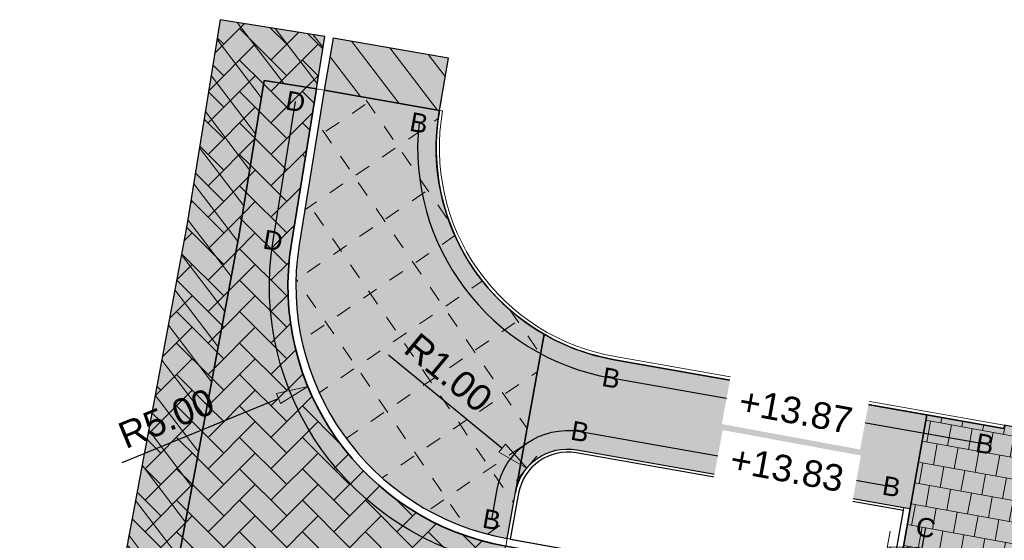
# Model space of a CAD drawing. Header units: metres. Extents: x 131295 to 132236, y 397710 to 398702.
# Tile 24 of 127: x 131295 to 131313, y 397945 to 397955. Entities that reach past the tile are written whole.
import ezdxf
from ezdxf.enums import TextEntityAlignment as Align

# ---------------------------------------------------------------- set-up
doc = ezdxf.new("R2010")
doc.units = ezdxf.units.M
doc.linetypes.add('AL-MATERIAALS', pattern=[2, 1, -1])
doc.layers.get('Defpoints').update_dxf_attribs({"color": 128})
for name, color, linetype, lineweight in [('N-KO-opsluitband 120x250mm', 2, 'Continuous', 25), ('N-KO-opsluitband 60x200mm', 2, 'Continuous', 25), ('N-KO-opsluitband achterkant', 8, 'Continuous', 5), ('N-KO-tekst banden', 1, 'Continuous', 18), ('N-KO-trottoirband 130-150x250mm', 3, 'Continuous', 35), ('N-KO-trottoirband achterkant', 8, 'Continuous', 5), ("N-VH-arcering 'MAT' grijs 254", 254, 'Continuous', 18), ('N-VH-arcering betontegels halfsteensverband', 8, 'Continuous', 5), ('N-VH-arcering bouwweg', 8, 'Continuous', 5), ('N-VH-arcering herstraten', 1, 'Continuous', 18), ('N-VH-arcering SBS KF keperverband', 8, 'Continuous', 5), ('X-AL-maatvoering', 1, 'Continuous', 18), ('X-AL-materiaalscheiding', 1, 'AL-MATERIAALS', 18), ('X-AL-planhoogte', 190, 'Continuous', 25)]:
    doc.layers.add(name, color=color, linetype=linetype, lineweight=lineweight)
doc.layers.add("N-VH-arcering 'MAT' kleur 5 (roodbruin)", color=7, linetype='Continuous', lineweight=18, true_color=0xc5a6a0)
doc.layers.add('X-AL-contourlijnen', color=30, linetype='Continuous', plot=False)
doc.layers.add('X-AL-hulplijn bandenlijnnummers', color=30, linetype='Continuous', plot=False)
doc.styles.add('CS Annotative', font='arial.ttf')
doc.dimstyles.new('CS Annotative', dxfattribs={"dimtxt": 2.5, "dimasz": 3, "dimexe": 0.18, "dimexo": 0.0625, "dimgap": 1, "dimtad": 1, "dimzin": 0, "dimdsep": 46, "dimtxsty": 'CS Annotative', "dimblk": 'CS Dimensionpijl', "dimcen": 0, "dimse1": 1, "dimse2": 1, "dimclrd": 256, "dimclre": 256, "dimclrt": 2, "dimadec": 0, "dimazin": 0, "dimtm": 1e-09, "dimtfac": 1, "dimtofl": 0, "dimtmove": 1, "dimatfit": 3, "dimfxl": 1, "dimtfillclr": 256, "dimtolj": 1, "dimtzin": 0, "dimarcsym": 0})
pattern_1 = [(307.33, (0, 0), (0.3975780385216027, 0.3032024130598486), [])]
pattern_2 = [(45, (0, 0), (0, 0.5939696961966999), [1.26, -0.4200000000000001]), (135, (0.2969848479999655, 0.2969848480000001), (-5.551115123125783e-17, -0.5939696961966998), [1.26, -0.42])]

# ---------------------------------------------------------------- blocks, each defined once
blk = doc.blocks.new('CS Dimensionpijl')
h = blk.add_hatch(color=256)
h.dxf.hatch_style = 1
h.paths.add_polyline_path([(-1, -0.1666666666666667), (0, 0), (-1, 0.1666666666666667)])
at = {"flags": 128}
blk.add_lwpolyline([(0, 0.5), (0, -0.5)], dxfattribs=at)
blk.add_lwpolyline([(-1, -0.1666666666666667), (0, 0), (-1, 0.1666666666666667)], close=True, dxfattribs=at)
blk = doc.blocks.new('*D229')
at = {"layer": 'Defpoints', "color": 0, "transparency": 16777216}
for p in [(131304.6982132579, 397949.4926942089), (131300.0735186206, 397947.5921154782)]:
    blk.add_point(p, dxfattribs=at)
at = {"layer": 'X-AL-maatvoering', "lineweight": -2, "transparency": 16777216}
blk.add_line((131296.5693925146, 397946.1520490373), (131299.5185552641, 397947.3640460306), dxfattribs=at)
at = {"layer": 'X-AL-maatvoering', "lineweight": -2, "transparency": 16777216, "xscale": 0.6000000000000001, "yscale": 0.6000000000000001, "zscale": 0.6000000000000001, "rotation": 22.34085242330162}
blk.add_blockref('CS Dimensionpijl', (131300.0735186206, 397947.5921154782), dxfattribs=at)
at = {"layer": 'X-AL-maatvoering', "color": 2, "transparency": 16777216, "insert": (131297.4024701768, 397946.9866473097), "char_height": 0.5, "attachment_point": 5, "rotation": 22.34085242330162, "style": 'CS Annotative'}
blk.add_mtext('\\A1;R5.00', dxfattribs=at)
blk = doc.blocks.new('*D230')
at = {"layer": 'Defpoints', "color": 0, "transparency": 16777216}
for p in [(131304.205536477, 397946.0452806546), (131304.9775401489, 397945.4096625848)]:
    blk.add_point(p, dxfattribs=at)
at = {"layer": 'X-AL-maatvoering', "lineweight": -2, "transparency": 16777216}
blk.add_line((131301.5995764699, 397948.1908601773), (131303.7423342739, 397946.4266514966), dxfattribs=at)
at = {"layer": 'X-AL-maatvoering', "lineweight": -2, "transparency": 16777216, "xscale": 0.6000000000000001, "yscale": 0.6000000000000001, "zscale": 0.6000000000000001, "rotation": 320.5341593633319}
blk.add_blockref('CS Dimensionpijl', (131304.205536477, 397946.0452806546), dxfattribs=at)
at = {"layer": 'X-AL-maatvoering', "color": 2, "transparency": 16777216, "insert": (131302.7287425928, 397947.8509241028), "char_height": 0.5, "attachment_point": 5, "rotation": 320.53415936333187, "style": 'CS Annotative'}
blk.add_mtext('\\A1;R1.00', dxfattribs=at)
blk = doc.blocks.new('*D616')
at = {"layer": 'Defpoints', "color": 0, "transparency": 16777216}
for p in [(131310.7917326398, 397943.3122924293), (131345.1117891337, 397938.4080318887), (131344.8864855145, 397937.1595386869)]:
    blk.add_point(p, dxfattribs=at)
at = {"layer": 'X-AL-maatvoering', "lineweight": -2, "transparency": 16777216}
blk.add_line((131311.6074987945, 397944.4542305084), (131344.5213265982, 397938.5145870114), dxfattribs=at)
at = {"layer": 'X-AL-maatvoering', "lineweight": -2, "transparency": 16777216, "xscale": 0.6000000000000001, "yscale": 0.6000000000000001, "zscale": 0.6000000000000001}
for p, rotation in [((131311.017036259, 397944.5607856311), 169.7704755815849), ((131345.1117891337, 397938.4080318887), 349.7704755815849)]:
    blk.add_blockref('CS Dimensionpijl', p, dxfattribs=dict(at, rotation=rotation))
at = {"layer": 'X-AL-maatvoering', "color": 2, "transparency": 16777216, "insert": (131328.1452981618, 397941.9326259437), "char_height": 0.5, "attachment_point": 5, "rotation": 349.7704755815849, "style": 'CS Annotative'}
blk.add_mtext('\\A1;34.65', dxfattribs=at)

msp = doc.modelspace()

# ---------------------------------------------------------------- hatches: boundary and pattern name
at = {"layer": "N-VH-arcering 'MAT' grijs 254"}
h = msp.add_hatch(color=256, dxfattribs=at)
h.dxf.hatch_style = 1
h.paths.add_polyline_path([(131302.7314790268, 397953.7911809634), (131300.5546438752, 397954.1713968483), (131300.3825842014, 397953.1863103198), (131302.559419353, 397952.8060944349)])
h = msp.add_hatch(color=256, dxfattribs=at)
h.dxf.hatch_style = 1
edge = h.paths.add_edge_path()
edge.add_arc((131306.5569823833, 397952.09690588), 4.059982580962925, 170.2446961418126, 240.0984310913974, ccw=False)
edge.add_line((131302.555705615, 397952.784832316), (131302.559419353, 397952.8060944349))
edge.add_line((131302.559419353, 397952.8060944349), (131300.3825842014, 397953.1863103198))
edge.add_line((131300.3825842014, 397953.1863103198), (131299.9104310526, 397950.2670594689))
edge.add_arc((131304.6982132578, 397949.492694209), 4.850000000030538, 170.8126673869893, 259.7704755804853)
edge.add_line((131303.8368926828, 397944.7197887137), (131303.993435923, 397945.5872544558))
edge.add_line((131303.993435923, 397945.5872544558), (131304.5330344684, 397948.5773755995))
h = msp.add_hatch(color=256, dxfattribs=at)
h.dxf.hatch_style = 1
edge = h.paths.add_edge_path()
edge.add_arc((131306.5569823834, 397952.09690588), 4.059982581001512, 240.0984310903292, 260.1508114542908, ccw=False)
edge.add_line((131304.5330344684, 397948.5773755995), (131303.993435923, 397945.5872544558))
edge.add_arc((131304.9775401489, 397945.4096625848), 1.000000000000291, 79.99264188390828, 169.7704755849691, ccw=False)
edge.add_line((131305.1513147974, 397946.3944480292), (131311.3280814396, 397945.3044994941))
edge.add_line((131311.3280814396, 397945.3044994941), (131311.446255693, 397945.2836465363))
edge.add_line((131311.446255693, 397945.2836465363), (131311.7590500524, 397947.0562602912))
edge.add_line((131311.7590500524, 397947.0562602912), (131305.8625003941, 397948.096761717))
h = msp.add_hatch(color=256, dxfattribs=at)
h.dxf.hatch_style = 1
h.paths.add_polyline_path([(131330.4696843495, 397943.6294031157), (131328.5208506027, 397944.0242896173), (131313.2225965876, 397946.8589307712), (131313.2119410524, 397946.7998840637), (131311.7590500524, 397947.0562602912), (131311.446255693, 397945.2836465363), (131311.1932546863, 397943.849883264), (131344.6978093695, 397937.803278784), (131345.2636845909, 397940.9390090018)])
at = {"layer": "N-VH-arcering 'MAT' kleur 5 (roodbruin)"}
h = msp.add_hatch(color=256, dxfattribs=at)
h.dxf.hatch_style = 1
h.paths.add_polyline_path([(131298.7771281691, 397950.462694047), (131299.2476379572, 397953.3717842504), (131300.2348095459, 397953.2121213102), (131300.3944724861, 397954.1992928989), (131298.4201293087, 397954.5186187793), (131297.7919010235, 397950.6343791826), (131295.3646127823, 397937.6427212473), (131294.6336300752, 397933.8618643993), (131296.5972668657, 397933.4822190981), (131296.7870895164, 397934.4640374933), (131295.8052711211, 397934.653860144), (131296.3470269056, 397937.4559798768)])
h = msp.add_hatch(color=256, dxfattribs=at)
h.dxf.hatch_style = 1
edge = h.paths.add_edge_path()
edge.add_arc((131304.6982132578, 397949.492694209), 4.999999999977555, 170.8126673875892, 259.77047558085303, ccw=False)
edge.add_line((131299.7623553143, 397950.2910089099), (131300.2348095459, 397953.2121213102))
edge.add_line((131300.2348095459, 397953.2121213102), (131299.2476379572, 397953.3717842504))
edge.add_line((131299.2476379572, 397953.3717842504), (131298.7771281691, 397950.462694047))
edge.add_line((131298.7771281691, 397950.462694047), (131296.3470269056, 397937.4559798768))
edge.add_line((131296.3470269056, 397937.4559798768), (131295.8052711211, 397934.653860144))
edge.add_line((131295.8052711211, 397934.653860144), (131296.7870895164, 397934.4640374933))
edge.add_line((131296.7870895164, 397934.4640374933), (131297.3294410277, 397937.2692384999))
edge.add_arc((131302.2385330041, 397936.3201252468), 4.99999999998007, 79.77047556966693, 169.057565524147, ccw=False)
edge.add_line((131303.1264923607, 397941.2406463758), (131303.2064415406, 397941.2262187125))
edge.add_line((131303.2064415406, 397941.2262187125), (131303.8102539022, 397944.5721730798))
at = {"layer": 'N-VH-arcering betontegels halfsteensverband'}
h = msp.add_hatch(dxfattribs=at)
h.set_pattern_fill('CS-TEGEL HALFSTV', color=256, scale=6.67, angle=269.9380638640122)
h.set_pattern_definition([(259.7698821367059, (26260.9484, 79587.946), (0.1258425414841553, -0.4293759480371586), [0.4001999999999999, -0.4001999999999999]), (349.7698821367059, (26260.9484, 79587.946), (0.07107634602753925, 0.393837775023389), [])])
h.paths.add_polyline_path([(131330.4696843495, 397943.6294031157), (131328.5208506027, 397944.0242896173), (131313.2225965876, 397946.8589307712), (131313.2119410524, 397946.7998840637), (131311.7590500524, 397947.0562602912), (131311.446255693, 397945.2836465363), (131311.1932546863, 397943.849883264), (131344.6978093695, 397937.803278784), (131345.2636845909, 397940.9390090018)])
at = {"layer": 'N-VH-arcering bouwweg'}
h = msp.add_hatch(dxfattribs=at)
h.set_pattern_fill('CS-BOUWWEG', color=256, angle=179.5853733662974)
h.set_pattern_definition([(214.4171916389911, (26260.9484, 79587.946), (0.565214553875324, -0.8249439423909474), [0.3, -0.3]), (304.4171916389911, (26260.91166871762, 79587.74940190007), (0.8249439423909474, 0.5652145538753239), [0.3, -0.3])])
edge = h.paths.add_edge_path()
edge.add_arc((131306.5569823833, 397952.09690588), 4.059982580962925, 170.2446961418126, 240.0984310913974, ccw=False)
edge.add_line((131302.555705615, 397952.784832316), (131302.559419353, 397952.8060944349))
edge.add_line((131302.559419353, 397952.8060944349), (131300.3825842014, 397953.1863103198))
edge.add_line((131300.3825842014, 397953.1863103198), (131299.9104310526, 397950.2670594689))
edge.add_arc((131304.6982132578, 397949.492694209), 4.850000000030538, 170.8126673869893, 259.7704755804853)
edge.add_line((131303.8368926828, 397944.7197887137), (131303.993435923, 397945.5872544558))
edge.add_line((131303.993435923, 397945.5872544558), (131304.5330344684, 397948.5773755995))
at = {"layer": 'N-VH-arcering herstraten'}
h = msp.add_hatch(dxfattribs=at)
h.set_pattern_fill('CS-HERSTRATEN', color=256, angle=262.33)
h.set_pattern_definition(pattern_1)
h.paths.add_polyline_path([(131298.7771281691, 397950.462694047), (131299.2476379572, 397953.3717842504), (131300.2348095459, 397953.2121213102), (131300.3944724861, 397954.1992928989), (131298.4201293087, 397954.5186187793), (131297.7919010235, 397950.6343791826), (131295.3646127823, 397937.6427212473), (131294.6336300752, 397933.8618643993), (131296.5972668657, 397933.4822190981), (131296.7870895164, 397934.4640374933), (131295.8052711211, 397934.653860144), (131296.3470269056, 397937.4559798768)])
h = msp.add_hatch(dxfattribs=at)
h.set_pattern_fill('CS-HERSTRATEN', color=256, angle=262.33)
h.set_pattern_definition(pattern_1)
h.paths.add_polyline_path([(131302.7314790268, 397953.7911809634), (131300.5546438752, 397954.1713968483), (131300.3825842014, 397953.1863103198), (131302.559419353, 397952.8060944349)])
at = {"layer": 'N-VH-arcering SBS KF keperverband'}
h = msp.add_hatch(dxfattribs=at)
h.set_pattern_fill('CS-KF KEPERV', color=256, scale=20)
h.set_pattern_definition(pattern_2)
h.paths.add_polyline_path([(131298.7771281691, 397950.462694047), (131299.2476379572, 397953.3717842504), (131300.2348095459, 397953.2121213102), (131300.3944724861, 397954.1992928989), (131298.4201293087, 397954.5186187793), (131297.7919010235, 397950.6343791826), (131295.3646127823, 397937.6427212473), (131294.6336300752, 397933.8618643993), (131296.5972668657, 397933.4822190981), (131296.7870895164, 397934.4640374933), (131295.8052711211, 397934.653860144), (131296.3470269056, 397937.4559798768)])
h = msp.add_hatch(dxfattribs=at)
h.set_pattern_fill('CS-KF KEPERV', color=256, scale=20)
h.set_pattern_definition(pattern_2)
edge = h.paths.add_edge_path()
edge.add_arc((131304.6982132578, 397949.492694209), 4.999999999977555, 170.8126673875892, 259.77047558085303, ccw=False)
edge.add_line((131299.7623553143, 397950.2910089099), (131300.2348095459, 397953.2121213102))
edge.add_line((131300.2348095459, 397953.2121213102), (131299.2476379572, 397953.3717842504))
edge.add_line((131299.2476379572, 397953.3717842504), (131298.7771281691, 397950.462694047))
edge.add_line((131298.7771281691, 397950.462694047), (131296.3470269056, 397937.4559798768))
edge.add_line((131296.3470269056, 397937.4559798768), (131295.8052711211, 397934.653860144))
edge.add_line((131295.8052711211, 397934.653860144), (131296.7870895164, 397934.4640374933))
edge.add_line((131296.7870895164, 397934.4640374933), (131297.3294410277, 397937.2692384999))
edge.add_arc((131302.2385330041, 397936.3201252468), 4.99999999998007, 79.77047556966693, 169.057565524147, ccw=False)
edge.add_line((131303.1264923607, 397941.2406463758), (131303.2064415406, 397941.2262187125))
edge.add_line((131303.2064415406, 397941.2262187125), (131303.8102539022, 397944.5721730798))

# ---------------------------------------------------------------- linework, layer by layer
at = {"layer": 'N-KO-opsluitband 120x250mm', "flags": 128}
msp.add_lwpolyline([(131311.1932546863, 397943.849883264), (131311.446255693, 397945.2836465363)], dxfattribs=at)
at = {"layer": 'N-KO-opsluitband 60x200mm', "flags": 128}
for points in [[(131302.5594193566, 397952.8060944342, 0.4152911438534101), (131305.8625003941, 397948.096761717), (131313.2119410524, 397946.7998840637)], [(131303.8368926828, 397944.7197887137), (131303.993435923, 397945.5872544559, -0.4130783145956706), (131305.1513147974, 397946.3944480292), (131311.3280814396, 397945.3044994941)]]:
    msp.add_lwpolyline(points, format="xyb", dxfattribs=at)
at = {"layer": 'N-KO-opsluitband achterkant', "flags": 128}
for points in [[(131302.5594193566, 397952.8060944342), (131302.618517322, 397952.795728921, 0.4153032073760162), (131305.8728451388, 397948.1558632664), (131313.2225965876, 397946.8589307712), (131313.2119410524, 397946.7998840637)], [(131303.8959389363, 397944.7091332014), (131304.0524821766, 397945.5765989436, -0.4130783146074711), (131305.1408883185, 397946.3353609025), (131311.3176549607, 397945.2454123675)]]:
    msp.add_lwpolyline(points, format="xyb", dxfattribs=at)
msp.add_lwpolyline([(131311.075080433, 397943.8707362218), (131311.3280814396, 397945.3044994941), (131311.446255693, 397945.2836465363)], dxfattribs=at)
at = {"layer": 'N-KO-trottoirband 130-150x250mm', "ltscale": 0.8}
msp.add_lwpolyline([(131310.7917326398, 397943.3122924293), (131303.8102539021, 397944.5721730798, -0.4088959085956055), (131299.7623553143, 397950.29100891), (131300.2348095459, 397953.2121213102)], format="xyb", dxfattribs=at)
at = {"layer": 'N-KO-trottoirband achterkant', "ltscale": 0.8}
msp.add_lwpolyline([(131310.8183714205, 397943.4599080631), (131303.8368926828, 397944.7197887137, -0.4088959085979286), (131299.9104310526, 397950.267059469), (131300.3825842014, 397953.1863103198), (131300.2348095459, 397953.2121213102)], format="xyb", dxfattribs=at)
at = {"layer": 'N-KO-trottoirband achterkant', "ltscale": 2, "flags": 128}
msp.add_lwpolyline([(131303.8102539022, 397944.5721730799), (131303.8368926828, 397944.7197887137)], dxfattribs=at)
at = {"layer": 'X-AL-contourlijnen', "flags": 128}
for points in [[(131298.7771281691, 397950.462694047), (131299.2476379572, 397953.3717842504), (131300.2348095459, 397953.2121213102), (131300.3944724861, 397954.1992928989), (131298.4201293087, 397954.5186187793), (131297.7919010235, 397950.6343791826), (131295.3646127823, 397937.6427212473), (131294.6336300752, 397933.8618643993), (131296.5972668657, 397933.4822190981), (131296.7870895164, 397934.4640374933), (131295.8052711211, 397934.653860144), (131296.3470269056, 397937.4559798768)], [(131302.7314790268, 397953.7911809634), (131300.5546438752, 397954.1713968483), (131300.3825842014, 397953.1863103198), (131302.559419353, 397952.8060944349)], [(131330.4696843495, 397943.6294031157), (131328.5208506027, 397944.0242896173), (131313.2225965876, 397946.8589307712), (131313.2119410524, 397946.7998840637), (131311.7590500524, 397947.0562602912), (131311.446255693, 397945.2836465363), (131311.1932546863, 397943.849883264), (131344.6978093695, 397937.803278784), (131345.2636845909, 397940.9390090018)]]:
    msp.add_lwpolyline(points, close=True, dxfattribs=at)
for points in [[(131303.8102539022, 397944.5721730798, -0.4088959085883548), (131299.7623553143, 397950.2910089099), (131300.2348095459, 397953.2121213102), (131299.2476379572, 397953.3717842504), (131298.7771281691, 397950.462694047), (131296.3470269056, 397937.4559798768), (131295.8052711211, 397934.653860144), (131296.7870895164, 397934.4640374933), (131297.3294410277, 397937.2692384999, -0.4105738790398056), (131303.1264923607, 397941.2406463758), (131303.2064415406, 397941.2262187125)], [(131304.5330344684, 397948.5773755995, -0.3145972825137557), (131302.555705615, 397952.784832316), (131302.559419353, 397952.8060944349), (131300.3825842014, 397953.1863103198), (131299.9104310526, 397950.2670594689, 0.4088959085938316), (131303.8368926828, 397944.7197887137), (131303.993435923, 397945.5872544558)], [(131305.8625003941, 397948.096761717, -0.0877189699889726), (131304.5330344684, 397948.5773755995), (131303.993435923, 397945.5872544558, -0.4130783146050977), (131305.1513147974, 397946.3944480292), (131311.3280814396, 397945.3044994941), (131311.446255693, 397945.2836465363), (131311.7590500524, 397947.0562602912)], [(131311.3176549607, 397945.2454123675), (131305.1408883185, 397946.3353609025, 0.4130783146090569), (131304.0524821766, 397945.5765989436), (131303.8959389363, 397944.7091332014), (131310.8183714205, 397943.4599080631), (131310.8979841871, 397943.9029429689), (131311.0751459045, 397943.8711072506)]]:
    msp.add_lwpolyline(points, format="xyb", close=True, dxfattribs=at)
at = {"layer": 'X-AL-hulplijn bandenlijnnummers', "ltscale": 0.8}
msp.add_lwpolyline([(131310.4343442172, 397943.0211335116), (131303.7480967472, 397944.2277366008, -0.4088959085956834), (131299.4168452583, 397950.3468909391), (131299.8414006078, 397952.9718518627)], format="xyb", dxfattribs=at)
at = {"layer": 'X-AL-hulplijn bandenlijnnummers', "flags": 128}
for points in [[(131302.1724808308, 397952.5702899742, 0.3954567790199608), (131305.8021451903, 397947.7520045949), (131312.8556843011, 397946.5073415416)], [(131303.5457337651, 397945.0771771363), (131303.648999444, 397945.6494116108, -0.4130783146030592), (131305.2121359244, 397946.7391229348), (131311.0934669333, 397945.7013067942)]]:
    msp.add_lwpolyline(points, format="xyb", dxfattribs=at)
msp.add_lwpolyline([(131311.5900619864, 397944.0844977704), (131311.7387982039, 397944.927389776)], dxfattribs=at)
at = {"layer": 'X-AL-materiaalscheiding', "flags": 128}
for points in [[(131300.2348095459, 397953.2121213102), (131300.3944724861, 397954.1992928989), (131298.4201293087, 397954.5186187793), (131297.7919010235, 397950.6343791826), (131295.3646127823, 397937.6427212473), (131294.6336300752, 397933.8618643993), (131296.5972668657, 397933.4822190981), (131296.7870895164, 397934.4640374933)], [(131300.3825842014, 397953.1863103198), (131300.5546438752, 397954.1713968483), (131302.7314790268, 397953.7911809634), (131302.559419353, 397952.8060944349)], [(131300.2348095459, 397953.2121213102), (131299.2476379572, 397953.3717842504), (131298.7771281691, 397950.462694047), (131296.3470269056, 397937.4559798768), (131295.8052711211, 397934.653860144), (131296.7870895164, 397934.4640374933)], [(131302.559419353, 397952.8060944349), (131300.3825842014, 397953.1863103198)], [(131304.5330344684, 397948.5773755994), (131303.993435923, 397945.5872544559)], [(131311.446255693, 397945.2836465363), (131311.7590500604, 397947.0562603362)]]:
    msp.add_lwpolyline(points, dxfattribs=at)

# ---------------------------------------------------------------- texts
at = {"layer": 'N-KO-tekst banden', "style": 'CS Annotative'}
for s, height, p in [('D', 0.3599999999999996, (131299.8414006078, 397952.9718518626)), ('B', 0.3599999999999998, (131302.1724808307, 397952.5702899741)), ('D', 0.3599999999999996, (131299.4168452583, 397950.3468909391)), ('B', 0.3599999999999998, (131305.8021451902, 397947.7520045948)), ('B', 0.3599999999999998, (131305.2121359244, 397946.7391229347)), ('B', 0.3599999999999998, (131312.8556843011, 397946.5073415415)), ('B', 0.3599999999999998, (131311.0934669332, 397945.7013067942)), ('B', 0.3599999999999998, (131303.5457337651, 397945.0771771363)), ('C', 0.3599999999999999, (131311.7387982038, 397944.9273897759))]:
    msp.add_text(s, height=height, rotation=349.8318182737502, dxfattribs=at).set_placement(p, align=Align.MIDDLE)

# ---------------------------------------------------------------- dimensions: what is measured, and where the dimension line sits
at = {"layer": 'X-AL-maatvoering'}
dim = msp.add_radius_dim(center=(131304.6982132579, 397949.4926942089), mpoint=(131300.0735186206, 397947.5921154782), dimstyle='CS Annotative', dxfattribs=at)
dim.commit()
dim.dimension.update_dxf_attribs({"geometry": '*D229', "text_midpoint": (131297.5755317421, 397946.5655351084), "dimtype": 164})
dim = msp.add_radius_dim(center=(131304.9775401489, 397945.4096625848), mpoint=(131304.205536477, 397946.0452806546), dimstyle='CS Annotative', dxfattribs=at)
dim.commit()
dim.dimension.update_dxf_attribs({"geometry": '*D230', "text_midpoint": (131302.4393542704, 397947.4994412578)})
dim = msp.add_aligned_dim(p1=(131310.7917326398, 397943.3122924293), p2=(131344.8864855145, 397937.1595386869), distance=1.2686595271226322, dimstyle='CS Annotative', dxfattribs=at)
dim.commit()
dim.dimension.update_dxf_attribs({"geometry": '*D616', "text_midpoint": (131328.1452981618, 397941.9326259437)})

# ---------------------------------------------------------------- next in the draw order: texts
at = {"layer": 'X-AL-planhoogte', "char_height": 0.4999999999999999, "attachment_point": 5, "rotation": 349.5781402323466, "style": 'CS Annotative', "bg_fill": 2}
for s, insert in [('+13.87', (131309.2853507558, 397947.1285475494)), ('+13.83', (131309.1198883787, 397946.0313701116))]:
    msp.add_mtext(s, dxfattribs=dict(at, insert=insert))

doc.saveas('drawing.dxf')
